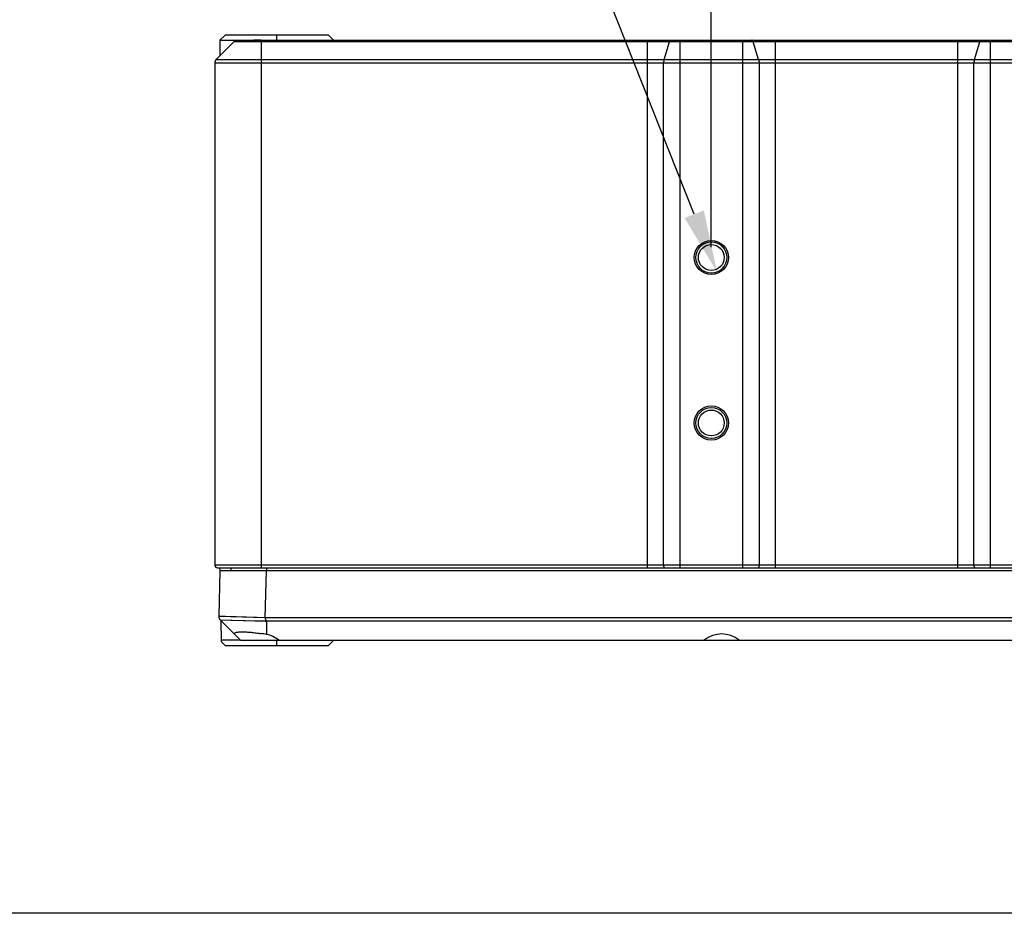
# Model space of a CAD drawing. Header units: millimetres. Extents: x -12 to 294, y -7 to 213.
# Tile 2 of 12: x 83 to 130, y -7 to 36. Entities that reach past the tile are written whole.
import ezdxf

# ---------------------------------------------------------------- set-up
doc = ezdxf.new("R2010")
doc.units = ezdxf.units.MM
doc.header["$LTSCALE"] = 23.1
doc.header["$PDMODE"] = 3
doc.header["$PDSIZE"] = 8
doc.layers.get('0').update_dxf_attribs({"linetype": 'CONTINUOUS'})
doc.layers.get('Defpoints').update_dxf_attribs({"linetype": 'CONTINUOUS'})
doc.layers.add('20_ALL_FEATURES', color=7, linetype='CONTINUOUS')
doc.layers.add('51__DRAFT_DIMS', color=7, linetype='CONTINUOUS')
doc.styles.get("Standard").update_dxf_attribs({"font": 'Roboto-Regular.ttf'})
doc.dimstyles.new('DIMSTYLE_4', dxfattribs={"dimtxt": 3, "dimasz": 3, "dimexe": 2.5, "dimexo": 0.5, "dimgap": 0.75, "dimtad": 1, "dimlfac": 2, "dimdsep": 46, "dimtxsty": 'STANDARD', "dimblk": '_FILLED', "dimblk1": '_FILLED', "dimblk2": '_FILLED', "dimcen": 0.09, "dimclrt": 3, "dimazin": 2, "dimtp": 0.2, "dimtm": 0.2, "dimtfac": 1, "dimtofl": 0, "dimtmove": 0, "dimatfit": 3, "dimldrblk": '_FILLED', "dimfxl": 1, "dimtolj": 1, "dimarcsym": 0})
doc.dimstyles.new('DIMSTYLE_5', dxfattribs={"dimtxt": 3, "dimasz": 3, "dimexe": 2.5, "dimexo": 0.5, "dimtad": 1, "dimlfac": 2, "dimdsep": 46, "dimtxsty": 'STANDARD', "dimblk": '_FILLED', "dimblk1": '_FILLED', "dimblk2": '_FILLED', "dimcen": 0.09, "dimclrt": 3, "dimazin": 2, "dimtp": 0.1, "dimtm": 0.1, "dimtfac": 1, "dimtofl": 0, "dimtmove": 0, "dimatfit": 1, "dimldrblk": '_FILLED', "dimfxl": 1, "dimtolj": 1, "dimarcsym": 0})

# ---------------------------------------------------------------- blocks, each defined once
blk = doc.blocks.new('_FILLED')
at = {"color": 0, "linetype": 'ByBlock'}
blk.add_solid([(0, 0), (-1, 0.167), (-1, -0.167)], dxfattribs=at)
blk = doc.blocks.new('*D9')
at = {"layer": '51__DRAFT_DIMS', "color": 0, "lineweight": -2}
for p, q in [((115.934, 24.703), (115.934, 41.728)), ((130.934, 25.328), (130.934, 41.728)), ((118.934, 39.228), (127.934, 39.228))]:
    blk.add_line(p, q, dxfattribs=at)
at = {"layer": 'Defpoints', "color": 0}
for p in [(130.934, 39.228), (130.934, 24.828), (115.934, 24.203)]:
    blk.add_point(p, dxfattribs=at)
at = {"layer": '51__DRAFT_DIMS', "color": 0, "linetype": 'ByBlock', "lineweight": -2, "xscale": 3, "yscale": 3, "zscale": 3, "rotation": 180}
blk.add_blockref('_FILLED', (115.934, 39.228), dxfattribs=at)
at = {"layer": '51__DRAFT_DIMS', "color": 0, "linetype": 'ByBlock', "lineweight": -2, "xscale": 3, "yscale": 3, "zscale": 3}
blk.add_blockref('_FILLED', (130.934, 39.228), dxfattribs=at)
at = {"layer": '51__DRAFT_DIMS', "insert": (123.425, 43.978), "char_height": 3, "attachment_point": 2, "line_spacing_factor": 0.9}
blk.add_mtext('\\A1;30', dxfattribs=at)
blk = doc.blocks.new('*D18')
at = {"layer": '51__DRAFT_DIMS', "color": 0, "lineweight": -2}
for p in [(104.816, 40.874), (115.104, 26.295)]:
    blk.add_line(p, (109.321, 40.874), dxfattribs=at)
at = {"layer": 'Defpoints', "color": 0}
for p in [(115.657, 24.9), (116.21, 23.506)]:
    blk.add_point(p, dxfattribs=at)
at = {"layer": '51__DRAFT_DIMS', "color": 0, "linetype": 'ByBlock', "lineweight": -2, "xscale": 3, "yscale": 3, "zscale": 3, "rotation": 291.6355915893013}
blk.add_blockref('_FILLED', (116.21, 23.506), dxfattribs=at)
at = {"layer": '51__DRAFT_DIMS', "insert": (104.191, 45.124), "char_height": 3, "attachment_point": 3, "line_spacing_factor": 0.9}
blk.add_mtext('\\A1;4×M3{\\Fgdt|c134;x}2.5\\P ', dxfattribs=at)

msp = doc.modelspace()

# ---------------------------------------------------------------- linework, layer by layer
msp.add_lwpolyline([(-11.6073, 212.9376), (293.9151, 212.9376), (293.9151, -7.4985), (-11.6073, -7.4985)], close=True)
at = {"layer": '20_ALL_FEATURES'}
for p, q in [((92.4339, 34.9532), (92.1837, 34.7029)), ((97.4295, 34.9532), (92.4339, 34.9532)), ((94.9339, 34.7032), (94.9339, 34.9532)), ((97.4295, 34.9532), (97.6795, 34.7032)), ((92.0072, 33.7764), (92.8607, 34.63)), ((92.9913, 34.6989), (92.1803, 34.6991)), ((92.1839, 34.7032), (92.1839, 33.9532)), ((153.7572, 34.63), (92.8607, 34.63)), ((93.0375, 34.7032), (153.5804, 34.7032)), ((94.1839, 34.7032), (94.1839, 9.2032)), ((112.8442, 9.2032), (112.8442, 34.7032)), ((113.6477, 33.7764), (113.9142, 34.63)), ((114.4055, 34.7032), (114.4055, 9.2032)), ((117.4624, 9.2032), (117.4624, 34.7032)), ((118.2202, 33.7764), (117.9537, 34.63)), ((119.0237, 34.7032), (119.0237, 9.2032)), ((127.8442, 9.2032), (127.8442, 34.7032)), ((128.6477, 33.7764), (128.9142, 34.63)), ((129.4055, 34.7032), (129.4055, 9.2032)), ((91.9339, 33.5997), (91.9339, 9.3532)), ((154.6839, 33.5997), (91.9339, 33.5997)), ((92.0072, 33.7764), (154.6107, 33.7764)), ((113.6248, 9.3532), (113.6248, 33.5997)), ((118.243, 33.5997), (118.243, 9.3532)), ((128.6248, 9.3532), (128.6248, 33.5997)), ((91.9339, 9.3532), (154.6839, 9.3532)), ((92.0839, 9.2032), (154.5339, 9.2032)), ((92.1839, 9.0532), (92.1268, 6.8706)), ((154.6839, 9.0532), (92.1839, 9.0532)), ((92.1892, 9.0533), (92.1866, 9.2032)), ((92.727, 9.0532), (92.7296, 9.2032)), ((94.3759, 6.8072), (94.4347, 9.0532)), ((94.4339, 9.2032), (94.4339, 9.0532)), ((92.1268, 6.8704), (94.3759, 6.8072)), ((92.1285, 6.8704), (92.1374, 6.8702)), ((92.1374, 6.8702), (92.4505, 6.8617)), ((92.1999, 6.6872), (93.1839, 5.7032)), ((92.1999, 6.6872), (94.4339, 6.6295)), ((92.4505, 6.8617), (93.9852, 6.8183)), ((92.7167, 6.674), (94.1035, 6.6382)), ((94.3759, 6.8072), (154.6839, 6.8068)), ((92.231, 6.6561), (92.2488, 5.6384)), ((94.1035, 6.6382), (94.2271, 6.6349)), ((94.2271, 6.6349), (94.3512, 6.6317)), ((154.6107, 6.63), (94.4339, 6.6296)), ((94.4339, 6.6296), (94.4339, 5.9806)), ((93.1839, 5.7032), (92.2477, 5.7032)), ((92.2488, 5.6384), (92.4339, 5.4532)), ((92.4339, 5.4532), (97.4339, 5.4532)), ((93.1839, 5.7032), (153.6839, 5.7032)), ((94.9339, 5.4532), (94.9339, 5.7032)), ((97.4339, 5.4532), (97.6883, 5.7032))]:
    msp.add_line(p, q, dxfattribs=at)
for points in [[(92.1268, 6.8704), (92.1272, 6.8704), (92.1285, 6.8704)], [(94.3512, 6.6317), (94.3926, 6.6306), (94.4339, 6.6295)]]:
    msp.add_lwpolyline(points, dxfattribs=at)
for centre, radius in [((115.9339, 24.2032), 0.825), ((115.9339, 24.2032), 0.75), ((115.9339, 24.2032), 0.625), ((115.9339, 16.2032), 0.825), ((115.9339, 16.2032), 0.75), ((115.9339, 16.2032), 0.625)]:
    msp.add_circle(centre, radius, dxfattribs=at)
for centre, radius, start, end in [((93.0375, 34.4532), 0.25, 90, 135), ((94.0752, -41.5383), 76.242, 89.918264, 90.184856), ((92.1839, 33.5997), 0.25, 135, 180), ((92.0839, 9.3532), 0.15, 180, 270), ((92.3767, 6.864), 0.25, 178.5, 225), ((93.0475, -1.3099), 7.4212, 79.23276, 81.19169), ((94.1839, 4.6689), 1.3354, 50.76521, 79.20686)]:
    msp.add_arc(centre, radius, start, end, dxfattribs=at)
msp.add_ellipse((116.4339, 4.6682), major_axis=(0, 1.336), ratio=0.9996571, start_param=5.5985939, end_param=6.9677767, dxfattribs=at)
for points, knots in [([(113.9142, 34.63), (113.9175, 34.6406), (113.9244, 34.6594), (113.936, 34.6803), (113.9462, 34.6923), (113.9537, 34.6985), (113.9614, 34.7023), (113.9669, 34.7032), (113.9694, 34.7032)], [0, 0, 0, 0, 0.3441726, 0.6209965, 0.7344953, 0.8330618, 0.9198614, 1, 1, 1, 1]), ([(117.9537, 34.63), (117.9504, 34.6406), (117.9435, 34.6594), (117.9319, 34.6803), (117.9217, 34.6923), (117.9142, 34.6985), (117.9065, 34.7023), (117.901, 34.7032), (117.8985, 34.7032)], [0, 0, 0, 0, 0.3441726, 0.6209965, 0.7344953, 0.8330618, 0.9198614, 1, 1, 1, 1]), ([(128.9142, 34.63), (128.9175, 34.6406), (128.9244, 34.6594), (128.936, 34.6803), (128.9462, 34.6923), (128.9537, 34.6985), (128.9614, 34.7023), (128.9669, 34.7032), (128.9694, 34.7032)], [0, 0, 0, 0, 0.3441726, 0.6209965, 0.7344953, 0.8330618, 0.9198614, 1, 1, 1, 1]), ([(113.6477, 33.7764), (113.6438, 33.764), (113.6371, 33.7371), (113.6275, 33.6783), (113.6248, 33.6316), (113.6248, 33.5997)], [0, 0, 0, 0, 0.218747, 0.4638461, 1, 1, 1, 1]), ([(118.2202, 33.7764), (118.2241, 33.764), (118.2308, 33.7371), (118.2404, 33.6783), (118.243, 33.6316), (118.243, 33.5997)], [0, 0, 0, 0, 0.218747, 0.4638461, 1, 1, 1, 1]), ([(128.6477, 33.7764), (128.6438, 33.764), (128.6371, 33.7371), (128.6275, 33.6783), (128.6248, 33.6316), (128.6248, 33.5997)], [0, 0, 0, 0, 0.218747, 0.4638461, 1, 1, 1, 1]), ([(113.6248, 9.3532), (113.6248, 9.3435), (113.6254, 9.3243), (113.628, 9.2964), (113.6322, 9.2707), (113.6379, 9.2482), (113.6447, 9.2295), (113.6525, 9.2154), (113.6612, 9.2059), (113.6685, 9.2032), (113.6717, 9.2032)], [0, 0, 0, 0, 0.1772866, 0.3484399, 0.5076459, 0.6497349, 0.7705941, 0.8678032, 0.9419811, 1, 1, 1, 1]), ([(118.243, 9.3532), (118.243, 9.3435), (118.2425, 9.3243), (118.2399, 9.2964), (118.2357, 9.2707), (118.23, 9.2482), (118.2232, 9.2295), (118.2154, 9.2154), (118.2067, 9.2059), (118.1994, 9.2032), (118.1962, 9.2032)], [0, 0, 0, 0, 0.1772866, 0.3484399, 0.5076459, 0.6497349, 0.7705941, 0.8678032, 0.9419811, 1, 1, 1, 1]), ([(128.6248, 9.3532), (128.6248, 9.3435), (128.6254, 9.3243), (128.628, 9.2964), (128.6322, 9.2707), (128.6379, 9.2482), (128.6447, 9.2295), (128.6525, 9.2154), (128.6612, 9.2059), (128.6685, 9.2032), (128.6717, 9.2032)], [0, 0, 0, 0, 0.1772866, 0.3484399, 0.5076459, 0.6497349, 0.7705941, 0.8678032, 0.9419811, 1, 1, 1, 1]), ([(94.4022, 6.7036), (94.4036, 6.6986), (94.3979, 6.7193), (94.3958, 6.7281), (94.3924, 6.7412), (94.3893, 6.7541), (94.3867, 6.7653), (94.3849, 6.7742), (94.3836, 6.7809), (94.3824, 6.7876), (94.3807, 6.7943), (94.3788, 6.8009), (94.3771, 6.8052), (94.3759, 6.8072)], [0, 0, 0, 0, 0.1430632, 0.2339318, 0.3587458, 0.4903172, 0.6154167, 0.6792562, 0.7432695, 0.8072362, 0.8713238, 0.9357299, 1, 1, 1, 1]), ([(94.4339, 6.6296), (94.4287, 6.6334), (94.4232, 6.642), (94.4185, 6.6541), (94.4137, 6.6667), (94.4057, 6.6822), (94.4021, 6.6964), (94.4022, 6.7036)], [0, 0, 0, 0, 0.2375419, 0.3564443, 0.4790219, 0.7357074, 1, 1, 1, 1]), ([(92.9065, 5.9806), (92.9029, 5.9843), (92.8964, 5.9914), (92.8871, 6.0051), (92.8832, 6.0167), (92.8834, 6.0238)], [0, 0, 0, 0, 0.3085583, 0.5732856, 1, 1, 1, 1]), ([(92.8834, 6.0238), (92.8835, 6.027), (92.8848, 6.0337), (92.89, 6.043), (92.8983, 6.0515), (92.9145, 6.0628), (92.9432, 6.0747), (92.9866, 6.0858), (93.0413, 6.0945), (93.107, 6.1007), (93.1831, 6.1044), (93.2688, 6.1056), (93.3634, 6.1042), (93.4658, 6.1002), (93.5751, 6.0935), (93.7314, 6.0812), (93.9353, 6.0597), (94.1001, 6.0368), (94.1839, 6.0238)], [0, 0, 0, 0, 0.0073048, 0.0149942, 0.0236999, 0.0338657, 0.0595216, 0.0930653, 0.1347324, 0.184418, 0.2418128, 0.3064564, 0.3777719, 0.4550908, 0.5376689, 0.6247015, 0.8086952, 1, 1, 1, 1])]:
    msp.add_open_spline(points, degree=3, knots=knots, dxfattribs=at)

# ---------------------------------------------------------------- dimensions: what is measured, and where the dimension line sits
at = {"layer": '51__DRAFT_DIMS', "color": 8}
dim = msp.add_diameter_dim_2p(p1=(115.6574, 24.9004), p2=(116.2105, 23.5061), text='4×M3{\\Fgdt|c134;x}2.5\\P ', dimstyle='DIMSTYLE_5', override={"dimtad": 0, "dimtih": 1, "dimtoh": 1, "dimpost": '<>', "dimtxsty": 'STANDARD', "dimclrt": 256}, dxfattribs=at)
dim.commit()
dim.dimension.update_dxf_attribs({"geometry": '*D18', "text_midpoint": (94.2822, 40.8743), "dimtype": 163})
dim = msp.add_linear_dim(base=(130.9339, 39.2278), p1=(115.9339, 24.2032), p2=(130.9339, 24.8282), dimstyle='DIMSTYLE_4', override={"dimclrt": 256}, dxfattribs=at)
dim.commit()
dim.dimension.update_dxf_attribs({"geometry": '*D9', "text_midpoint": (123.4252, 39.2278), "dimtype": 160})

doc.saveas('drawing.dxf')
